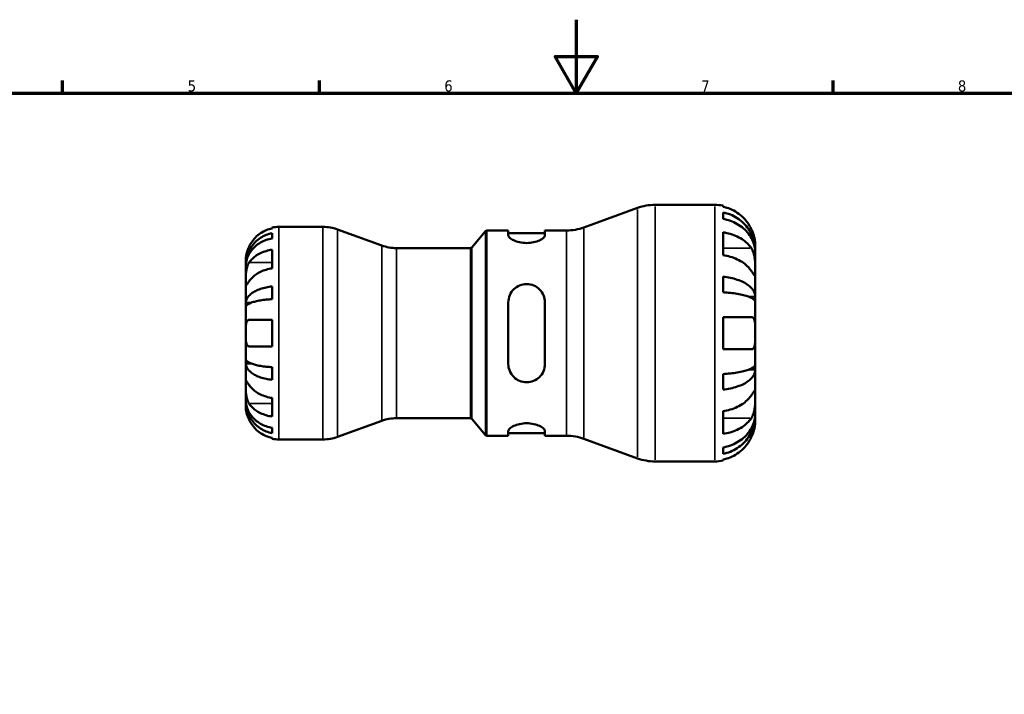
# Model space of a CAD drawing. Header units: millimetres. Extents: x 0 to 905, y -151 to 594.
# Tile 6 of 9: x 269 to 537, y 410 to 594. Entities that reach past the tile are written whole.
import ezdxf

# ---------------------------------------------------------------- set-up
doc = ezdxf.new("R2010")
doc.units = ezdxf.units.MM
for name, color, linetype, lineweight in [('Border (ANSI)', 7, 'Continuous', 70), ('Visible (ANSI)', 7, 'Continuous', 50), ('Visible Narrow (ANSI)', 7, 'Continuous', 35)]:
    doc.layers.add(name, color=color, linetype=linetype, lineweight=lineweight)
doc.styles.add('Note Text (ANSI)', font='tahoma.ttf')

# ---------------------------------------------------------------- blocks, each defined once
blk = doc.blocks.new('Borders Default Border')
at = {"layer": 'Border (ANSI)'}
for p, q in [((280.33, 574), (280.33, 577.45)), ((350.42, 574), (350.42, 577.45)), ((490.58, 574), (490.58, 577.45))]:
    blk.add_line(p, q, dxfattribs=at)
at = {"layer": 'Border (ANSI)', "flags": 128}
for points in [[(420.5, 594), (420.5, 574), (414.73, 584), (426.27, 584), (420.5, 574)], [(20, 20), (20, 574), (821, 574), (821, 20), (20, 20)]]:
    blk.add_lwpolyline(points, dxfattribs=at)
at = {"layer": 'Border (ANSI)', "color": 230, "true_color": 0xff0080, "char_height": 3.05, "attachment_point": 7, "style": 'Note Text (ANSI)'}
for s, insert in [('5', (314.48, 574.34)), ('6', (384.49, 574.34)), ('7', (454.6, 574.4)), ('8', (524.63, 574.33))]:
    blk.add_mtext(s, dxfattribs=dict(at, insert=insert))

msp = doc.modelspace()

# ---------------------------------------------------------------- linework, layer by layer
at = {"layer": 'Visible (ANSI)'}
for p, q in [((441.992, 543.488), (458.344, 543.488)), ((460.544, 543.266), (460.544, 542.986)), ((422.611, 537.332), (437.204, 542.644)), ((460.544, 541.43), (460.544, 539.666)), ((337.544, 537.081), (337.544, 537.306)), ((339.344, 537.488), (351.398, 537.488)), ((337.544, 534.34), (337.544, 535.773)), ((367.457, 532.388), (355.366, 536.789)), ((391.993, 531.867), (395.721, 536.31)), ((396.104, 536.488), (401.963, 536.488)), ((401.963, 536.488), (401.963, 535.198)), ((401.963, 535.788), (411.963, 535.788)), ((411.963, 536.488), (417.823, 536.488)), ((411.963, 535.198), (411.963, 536.488)), ((460.544, 535.993), (460.544, 529.771)), ((469.344, 530.955), (469.344, 532.488)), ((337.544, 526.161), (337.544, 531.252)), ((371.424, 531.688), (391.61, 531.688)), ((469.344, 530.955), (469.321, 530.955)), ((469.344, 530.343), (469.344, 530.955)), ((469.344, 525.459), (469.344, 530.343)), ((330.344, 527.201), (330.344, 528.488)), ((330.344, 526.711), (330.344, 527.201)), ((330.344, 527.201), (330.361, 527.201)), ((330.344, 522.63), (330.344, 526.711)), ((460.544, 523.898), (460.544, 519.637)), ((469.344, 518.407), (469.344, 525.459)), ((330.344, 516.729), (330.344, 522.63)), ((337.544, 517.763), (337.544, 521.223)), ((330.344, 515.547), (330.344, 516.729)), ((330.344, 516.729), (331.669, 516.729)), ((401.963, 516.888), (401.963, 500.088)), ((411.963, 500.088), (411.963, 516.888)), ((469.344, 518.407), (467.642, 518.407)), ((469.344, 516.928), (469.344, 518.407)), ((469.344, 508.488), (469.344, 516.928)), ((330.344, 508.488), (330.344, 515.547)), ((337.544, 504.888), (337.544, 512.088)), ((460.544, 512.888), (460.544, 504.088)), ((330.344, 501.43), (330.344, 508.488)), ((469.344, 500.048), (469.344, 508.488)), ((330.344, 500.247), (330.344, 501.43)), ((330.344, 494.346), (330.344, 500.247)), ((330.344, 500.247), (331.669, 500.247)), ((469.344, 498.57), (469.344, 500.048)), ((337.544, 495.754), (337.544, 499.213)), ((460.544, 497.339), (460.544, 493.078)), ((469.344, 498.57), (467.642, 498.57)), ((469.344, 491.518), (469.344, 498.57)), ((330.344, 490.265), (330.344, 494.346)), ((330.344, 489.775), (330.344, 490.265)), ((330.344, 488.488), (330.344, 489.775)), ((330.344, 489.775), (330.361, 489.775)), ((337.544, 485.725), (337.544, 490.816)), ((469.344, 486.634), (469.344, 491.518)), ((460.544, 487.205), (460.544, 480.983)), ((469.344, 486.021), (469.344, 486.634)), ((367.457, 484.589), (355.366, 480.188)), ((371.424, 485.288), (391.61, 485.288)), ((391.993, 485.11), (395.721, 480.667)), ((469.344, 486.021), (469.321, 486.021)), ((469.344, 484.488), (469.344, 486.021)), ((337.544, 481.203), (337.544, 482.636)), ((401.963, 481.778), (401.963, 480.488)), ((401.963, 481.188), (411.963, 481.188)), ((411.963, 480.488), (411.963, 481.778)), ((337.544, 479.67), (337.544, 479.896)), ((339.344, 479.488), (351.398, 479.488)), ((396.104, 480.488), (401.963, 480.488)), ((411.963, 480.488), (417.823, 480.488)), ((422.611, 479.644), (437.204, 474.332)), ((460.544, 477.311), (460.544, 475.546)), ((441.992, 473.488), (458.344, 473.488)), ((460.544, 473.99), (460.544, 473.71))]:
    msp.add_line(p, q, dxfattribs=at)
for centre, radius, start, end in [((441.992, 529.488), 14, 90, 110), ((458.344, 532.488), 11, 78.46304, 90), ((339.344, 528.488), 9, 90, 101.53696), ((351.398, 525.888), 11.6, 70, 90), ((417.823, 550.488), 14, 270, 290), ((396.104, 535.988), 0.5, 90, 140), ((371.424, 543.288), 11.6, 250, 270), ((391.61, 532.188), 0.5, 270, 320), ((371.424, 473.688), 11.6, 90, 110), ((391.61, 484.788), 0.5, 40, 90), ((339.344, 488.488), 9, 258.46304, 270), ((351.398, 491.088), 11.6, 270, 290), ((396.104, 480.988), 0.5, 220, 270), ((417.823, 466.488), 14, 70, 90), ((441.992, 487.488), 14, 250, 270), ((458.344, 484.488), 11, 270, 281.53696)]:
    msp.add_arc(centre, radius, start, end, dxfattribs=at)
for points, knots in [([(468.27, 536.888), (468.048, 537.361), (467.78, 537.839), (467.065, 538.916), (466.586, 539.493), (465.625, 540.46), (465.054, 540.939), (463.824, 541.765), (463.165, 542.112), (461.931, 542.625), (461.246, 542.842), (460.544, 542.986)], [5.41538123, 5.41538123, 5.41538123, 5.41538123, 5.56570892, 5.56570892, 5.77094777, 5.77094777, 5.97473795, 5.97473795, 6.17852813, 6.17852813, 6.37575318, 6.37575318, 6.37575318, 6.37575318]), ([(460.544, 541.43), (461.249, 541.291), (461.938, 541.08), (463.175, 540.583), (463.834, 540.248), (465.065, 539.451), (465.636, 538.989), (466.597, 538.057), (467.074, 537.502), (467.897, 536.306), (468.243, 535.666), (468.764, 534.446), (468.987, 533.754), (469.276, 532.339), (469.344, 531.616), (469.344, 530.955)], [0.2086894, 0.2086894, 0.2086894, 0.2086894, 0.4068191, 0.4068191, 0.6105047, 0.6105047, 0.8141903, 0.8141903, 1.0183563, 1.0183563, 1.2225224, 1.2225224, 1.4274572, 1.4274572, 1.6323921, 1.6323921, 1.6323921, 1.6323921]), ([(469.344, 530.343), (469.344, 530.931), (469.276, 531.574), (468.987, 532.833), (468.764, 533.45), (468.243, 534.536), (467.897, 535.105), (467.074, 536.169), (466.597, 536.664), (465.636, 537.493), (465.065, 537.904), (463.834, 538.614), (463.175, 538.912), (461.938, 539.354), (461.249, 539.541), (460.544, 539.666)], [4.9060074, 4.9060074, 4.9060074, 4.9060074, 5.1109422, 5.1109422, 5.3158771, 5.3158771, 5.5200431, 5.5200431, 5.7242091, 5.7242091, 5.9278948, 5.9278948, 6.1315804, 6.1315804, 6.32971, 6.32971, 6.32971, 6.32971]), ([(330.344, 527.201), (330.344, 527.742), (330.398, 528.334), (330.635, 529.491), (330.818, 530.058), (331.244, 531.056), (331.527, 531.58), (332.2, 532.559), (332.591, 533.013), (333.377, 533.775), (333.844, 534.153), (334.851, 534.806), (335.39, 535.08), (336.403, 535.486), (336.966, 535.659), (337.544, 535.773)], [4.0142509, 4.0142509, 4.0142509, 4.0142509, 4.1819549, 4.1819549, 4.3496588, 4.3496588, 4.5167189, 4.5167189, 4.6837789, 4.6837789, 4.8504333, 4.8504333, 5.0170876, 5.0170876, 5.1791816, 5.1791816, 5.1791816, 5.1791816]), ([(337.544, 537.081), (336.969, 536.962), (336.408, 536.785), (335.398, 536.365), (334.859, 536.081), (333.853, 535.405), (333.386, 535.013), (332.599, 534.223), (332.207, 533.75), (331.622, 532.868), (331.402, 532.476), (331.219, 532.088)], [0.17075309, 0.17075309, 0.17075309, 0.17075309, 0.33215152, 0.33215152, 0.49888818, 0.49888818, 0.66562485, 0.66562485, 0.83351137, 0.83351137, 0.95687373, 0.95687373, 0.95687373, 0.95687373]), ([(411.963, 535.198), (411.963, 534.995), (411.831, 534.753), (411.303, 534.256), (410.906, 534.004), (410.015, 533.594), (409.469, 533.405), (408.259, 533.144), (407.594, 533.074), (406.32, 533.074), (405.642, 533.147), (404.412, 533.418), (403.86, 533.613), (402.982, 534.027), (402.6, 534.275), (402.091, 534.762), (401.963, 534.999), (401.963, 535.198)], [0.7639509, 0.7639509, 0.7639509, 0.7639509, 0.9672724, 0.9672724, 1.170594, 1.170594, 1.3597078, 1.3597078, 1.5488216, 1.5488216, 1.7420002, 1.7420002, 1.9351787, 1.9351787, 2.1344591, 2.1344591, 2.3337395, 2.3337395, 2.3337395, 2.3337395]), ([(460.544, 535.993), (461.246, 535.891), (461.931, 535.738), (463.165, 535.375), (463.824, 535.129), (465.054, 534.545), (465.625, 534.207), (466.586, 533.523), (467.065, 533.115), (467.78, 532.354), (468.048, 532.015), (468.27, 531.681)], [0.20869846, 0.20869846, 0.20869846, 0.20869846, 0.40592351, 0.40592351, 0.60971369, 0.60971369, 0.81350387, 0.81350387, 1.01874272, 1.01874272, 1.1690704, 1.1690704, 1.1690704, 1.1690704]), ([(469.344, 532.488), (469.344, 532.488), (469.344, 532.526), (469.342, 532.683), (469.339, 532.807), (469.314, 533.23), (469.28, 533.586), (469.152, 534.313), (469.079, 534.641), (468.911, 535.246), (468.827, 535.51), (468.633, 536.052), (468.522, 536.328), (468.359, 536.697), (468.315, 536.793), (468.27, 536.888)], [-3.05421248, -3.05421248, -3.05421248, -3.05421248, -2.95408771, -2.95408771, -2.8458866, -2.8458866, -2.67373278, -2.67373278, -2.55359201, -2.55359201, -2.46484824, -2.46484824, -2.37395921, -2.37395921, -2.34193516, -2.34193516, -2.34193516, -2.34193516]), ([(331.219, 532.088), (331.218, 532.084), (331.216, 532.081), (331.125, 531.888), (331.042, 531.697), (330.899, 531.336), (330.837, 531.167), (330.712, 530.795), (330.653, 530.595), (330.514, 530.065), (330.455, 529.756), (330.373, 529.182), (330.357, 528.936), (330.342, 528.583), (330.344, 528.488), (330.344, 528.488)], [-0.58332629, -0.58332629, -0.58332629, -0.58332629, -0.58206847, -0.58206847, -0.51861604, -0.51861604, -0.4628074, -0.4628074, -0.39473272, -0.39473272, -0.27692423, -0.27692423, -0.14288351, -0.14288351, 0, 0, 0, 0]), ([(337.544, 534.34), (336.966, 534.238), (336.403, 534.085), (335.39, 533.723), (334.851, 533.479), (333.844, 532.899), (333.377, 532.562), (332.591, 531.884), (332.2, 531.479), (331.527, 530.609), (331.244, 530.142), (330.818, 529.254), (330.635, 528.75), (330.398, 527.719), (330.344, 527.193), (330.344, 526.711)], [0.1707461, 0.1707461, 0.1707461, 0.1707461, 0.33284, 0.33284, 0.4994944, 0.4994944, 0.6661487, 0.6661487, 0.8332087, 0.8332087, 1.0002688, 1.0002688, 1.1679728, 1.1679728, 1.3356767, 1.3356767, 1.3356767, 1.3356767]), ([(331.219, 527.721), (331.402, 527.996), (331.622, 528.273), (332.207, 528.897), (332.599, 529.231), (333.386, 529.79), (333.853, 530.067), (334.859, 530.545), (335.398, 530.746), (336.408, 531.043), (336.969, 531.168), (337.544, 531.252)], [4.42788405, 4.42788405, 4.42788405, 4.42788405, 4.5512464, 4.5512464, 4.71913293, 4.71913293, 4.88586959, 4.88586959, 5.05260626, 5.05260626, 5.21400469, 5.21400469, 5.21400469, 5.21400469]), ([(468.27, 525.459), (468.048, 525.793), (467.78, 526.131), (467.065, 526.892), (466.586, 527.301), (465.625, 527.984), (465.054, 528.323), (463.824, 528.907), (463.165, 529.152), (461.931, 529.515), (461.246, 529.669), (460.544, 529.771)], [5.41538594, 5.41538594, 5.41538594, 5.41538594, 5.56571362, 5.56571362, 5.77095247, 5.77095247, 5.97474265, 5.97474265, 6.17853283, 6.17853283, 6.37575788, 6.37575788, 6.37575788, 6.37575788]), ([(468.27, 531.681), (468.344, 531.571), (468.414, 531.454), (468.599, 531.112), (468.705, 530.874), (468.896, 530.352), (468.978, 530.07), (469.141, 529.362), (469.207, 528.933), (469.307, 527.949), (469.327, 527.406), (469.346, 526.359), (469.344, 525.87), (469.344, 525.459)], [-0.70897489, -0.70897489, -0.70897489, -0.70897489, -0.65724363, -0.65724363, -0.56606853, -0.56606853, -0.47146198, -0.47146198, -0.34014371, -0.34014371, -0.17449886, -0.17449886, 0, 0, 0, 0]), ([(330.344, 522.63), (330.344, 522.814), (330.343, 523.016), (330.345, 523.467), (330.347, 523.717), (330.362, 524.345), (330.38, 524.731), (330.456, 525.484), (330.511, 525.845), (330.649, 526.431), (330.717, 526.66), (330.874, 527.085), (330.962, 527.279), (331.11, 527.55), (331.164, 527.638), (331.219, 527.721)], [0, 0, 0, 0, 0.07774953, 0.07774953, 0.16081914, 0.16081914, 0.27783798, 0.27783798, 0.3882896, 0.3882896, 0.46542959, 0.46542959, 0.54035429, 0.54035429, 0.57953204, 0.57953204, 0.57953204, 0.57953204]), ([(337.544, 526.161), (336.966, 526.076), (336.401, 525.95), (335.388, 525.651), (334.847, 525.449), (333.839, 524.969), (333.372, 524.69), (332.587, 524.13), (332.197, 523.796), (331.617, 523.176), (331.4, 522.901), (331.219, 522.63)], [0.1707715, 0.1707715, 0.1707715, 0.1707715, 0.33310322, 0.33310322, 0.50032131, 0.50032131, 0.6675394, 0.6675394, 0.83495179, 0.83495179, 0.95687108, 0.95687108, 0.95687108, 0.95687108]), ([(460.544, 523.898), (461.249, 523.825), (461.938, 523.715), (463.175, 523.454), (463.834, 523.278), (465.065, 522.86), (465.636, 522.618), (466.597, 522.13), (467.074, 521.839), (467.897, 521.212), (468.243, 520.876), (468.764, 520.237), (468.987, 519.874), (469.276, 519.132), (469.344, 518.753), (469.344, 518.407)], [0.2086894, 0.2086894, 0.2086894, 0.2086894, 0.4068191, 0.4068191, 0.6105047, 0.6105047, 0.8141903, 0.8141903, 1.0183563, 1.0183563, 1.2225224, 1.2225224, 1.4274572, 1.4274572, 1.6323921, 1.6323921, 1.6323921, 1.6323921]), ([(469.344, 525.459), (469.344, 525.236), (469.344, 525.037), (469.342, 524.685), (469.34, 524.536), (469.321, 524.264), (469.3, 524.179), (469.207, 524.163), (469.139, 524.223), (468.972, 524.431), (468.889, 524.545), (468.698, 524.822), (468.59, 524.981), (468.408, 525.253), (468.34, 525.354), (468.27, 525.459)], [0, 0, 0, 0, 0.09459356, 0.09459356, 0.19565706, 0.19565706, 0.33860941, 0.33860941, 0.4734345, 0.4734345, 0.56761186, 0.56761186, 0.65912852, 0.65912852, 0.70839531, 0.70839531, 0.70839531, 0.70839531]), ([(331.219, 522.63), (331.16, 522.542), (331.104, 522.457), (330.953, 522.232), (330.866, 522.103), (330.71, 521.878), (330.643, 521.784), (330.509, 521.618), (330.455, 521.571), (330.374, 521.584), (330.357, 521.675), (330.342, 522.028), (330.344, 522.294), (330.344, 522.63)], [-0.58004807, -0.58004807, -0.58004807, -0.58004807, -0.5384523, -0.5384523, -0.46383793, -0.46383793, -0.3862639, -0.3862639, -0.27840269, -0.27840269, -0.14277912, -0.14277912, 0, 0, 0, 0]), ([(330.344, 516.729), (330.344, 517.013), (330.398, 517.322), (330.635, 517.929), (330.817, 518.225), (331.242, 518.748), (331.524, 519.023), (332.197, 519.535), (332.587, 519.773), (333.372, 520.173), (333.84, 520.372), (334.847, 520.715), (335.387, 520.859), (336.4, 521.072), (336.965, 521.163), (337.544, 521.223)], [4.0142513, 4.0142513, 4.0142513, 4.0142513, 4.1817861, 4.1817861, 4.3493209, 4.3493209, 4.5162129, 4.5162129, 4.683105, 4.683105, 4.8499282, 4.8499282, 5.0167515, 5.0167515, 5.1791755, 5.1791755, 5.1791755, 5.1791755]), ([(401.963, 516.888), (401.963, 517.535), (402.096, 518.216), (402.624, 519.463), (403.021, 520.029), (403.912, 520.894), (404.458, 521.264), (405.668, 521.762), (406.333, 521.888), (406.963, 521.888), (407.607, 521.888), (408.285, 521.756), (409.515, 521.24), (410.067, 520.856), (410.945, 519.978), (411.327, 519.419), (411.836, 518.191), (411.963, 517.522), (411.963, 516.888)], [-0.7848707, -0.7848707, -0.7848707, -0.7848707, -0.5815492, -0.5815492, -0.3782276, -0.3782276, -0.1891138, -0.1891138, 0, 0, 0, 0.1931786, 0.1931786, 0.3863571, 0.3863571, 0.5856375, 0.5856375, 0.7849179, 0.7849179, 0.7849179, 0.7849179]), ([(469.344, 516.928), (469.344, 517.099), (469.276, 517.286), (468.987, 517.652), (468.764, 517.831), (468.243, 518.147), (467.897, 518.312), (467.074, 518.622), (466.597, 518.765), (465.636, 519.006), (465.065, 519.126), (463.834, 519.332), (463.175, 519.418), (461.938, 519.547), (461.249, 519.601), (460.544, 519.637)], [4.9060074, 4.9060074, 4.9060074, 4.9060074, 5.1109422, 5.1109422, 5.3158771, 5.3158771, 5.5200431, 5.5200431, 5.7242091, 5.7242091, 5.9278948, 5.9278948, 6.1315804, 6.1315804, 6.32971, 6.32971, 6.32971, 6.32971]), ([(337.544, 517.763), (336.965, 517.734), (336.4, 517.689), (335.387, 517.584), (334.847, 517.513), (333.84, 517.344), (333.372, 517.246), (332.587, 517.048), (332.197, 516.931), (331.524, 516.678), (331.242, 516.543), (330.817, 516.285), (330.635, 516.138), (330.398, 515.839), (330.344, 515.686), (330.344, 515.547)], [0.1707525, 0.1707525, 0.1707525, 0.1707525, 0.3331765, 0.3331765, 0.4999998, 0.4999998, 0.6668231, 0.6668231, 0.8337151, 0.8337151, 1.0006071, 1.0006071, 1.1681419, 1.1681419, 1.3356767, 1.3356767, 1.3356767, 1.3356767]), ([(330.344, 508.488), (330.344, 508.768), (330.343, 509.048), (330.345, 509.616), (330.348, 509.901), (330.37, 510.579), (330.399, 510.942), (330.506, 511.444), (330.566, 511.614), (330.704, 511.846), (330.773, 511.922), (330.933, 512.035), (331.023, 512.069), (331.154, 512.086), (331.186, 512.088), (331.219, 512.088)], [-2.49913258, -2.49913258, -2.49913258, -2.49913258, -2.41505436, -2.41505436, -2.32384732, -2.32384732, -2.1841143, -2.1841143, -2.08674766, -2.08674766, -2.01440674, -2.01440674, -1.93994266, -1.93994266, -1.91637503, -1.91637503, -1.91637503, -1.91637503]), ([(331.219, 512.088), (331.402, 512.088), (331.622, 512.088), (332.207, 512.088), (332.599, 512.088), (333.386, 512.088), (333.853, 512.088), (334.859, 512.088), (335.398, 512.088), (336.408, 512.088), (336.969, 512.088), (337.544, 512.088)], [4.42788405, 4.42788405, 4.42788405, 4.42788405, 4.5512464, 4.5512464, 4.71913293, 4.71913293, 4.88586959, 4.88586959, 5.05260626, 5.05260626, 5.21400469, 5.21400469, 5.21400469, 5.21400469]), ([(460.544, 512.888), (461.246, 512.888), (461.931, 512.888), (463.165, 512.888), (463.824, 512.888), (465.054, 512.888), (465.625, 512.888), (466.586, 512.888), (467.065, 512.888), (467.78, 512.888), (468.048, 512.888), (468.27, 512.888)], [0.20869846, 0.20869846, 0.20869846, 0.20869846, 0.40592351, 0.40592351, 0.60971369, 0.60971369, 0.81350387, 0.81350387, 1.01874272, 1.01874272, 1.1690704, 1.1690704, 1.1690704, 1.1690704]), ([(468.27, 512.888), (468.353, 512.888), (468.431, 512.878), (468.615, 512.825), (468.715, 512.768), (468.898, 512.598), (468.978, 512.481), (469.141, 512.126), (469.207, 511.861), (469.307, 511.151), (469.327, 510.688), (469.346, 509.645), (469.344, 509.069), (469.344, 508.488)], [-0.70472633, -0.70472633, -0.70472633, -0.70472633, -0.64778374, -0.64778374, -0.56216856, -0.56216856, -0.47065316, -0.47065316, -0.33884969, -0.33884969, -0.17426337, -0.17426337, 0, 0, 0, 0]), ([(331.219, 504.888), (331.152, 504.888), (331.088, 504.897), (330.938, 504.94), (330.858, 504.986), (330.709, 505.123), (330.643, 505.219), (330.509, 505.509), (330.455, 505.727), (330.373, 506.309), (330.357, 506.688), (330.342, 507.542), (330.344, 508.013), (330.344, 508.488)], [-0.57647647, -0.57647647, -0.57647647, -0.57647647, -0.52968676, -0.52968676, -0.46054026, -0.46054026, -0.38562403, -0.38562403, -0.27730827, -0.27730827, -0.14258086, -0.14258086, 0, 0, 0, 0]), ([(469.344, 508.488), (469.344, 508.154), (469.344, 507.822), (469.342, 507.145), (469.339, 506.806), (469.314, 505.977), (469.28, 505.526), (469.152, 504.899), (469.079, 504.686), (468.911, 504.396), (468.827, 504.3), (468.633, 504.159), (468.522, 504.115), (468.359, 504.091), (468.315, 504.088), (468.27, 504.088)], [-3.05421248, -3.05421248, -3.05421248, -3.05421248, -2.95408771, -2.95408771, -2.8458866, -2.8458866, -2.67373278, -2.67373278, -2.55359201, -2.55359201, -2.46484824, -2.46484824, -2.37395921, -2.37395921, -2.34193516, -2.34193516, -2.34193516, -2.34193516]), ([(337.544, 504.888), (336.966, 504.888), (336.401, 504.888), (335.388, 504.888), (334.847, 504.888), (333.839, 504.888), (333.372, 504.888), (332.587, 504.888), (332.197, 504.888), (331.617, 504.888), (331.4, 504.888), (331.219, 504.888)], [0.1707715, 0.1707715, 0.1707715, 0.1707715, 0.33310322, 0.33310322, 0.50032131, 0.50032131, 0.6675394, 0.6675394, 0.83495179, 0.83495179, 0.95687108, 0.95687108, 0.95687108, 0.95687108]), ([(468.27, 504.088), (468.048, 504.088), (467.78, 504.088), (467.065, 504.088), (466.586, 504.088), (465.625, 504.088), (465.054, 504.088), (463.824, 504.088), (463.165, 504.088), (461.931, 504.088), (461.246, 504.088), (460.544, 504.088)], [5.41538575, 5.41538575, 5.41538575, 5.41538575, 5.56571343, 5.56571343, 5.77095228, 5.77095228, 5.97474246, 5.97474246, 6.17853264, 6.17853264, 6.37575769, 6.37575769, 6.37575769, 6.37575769]), ([(330.344, 501.43), (330.344, 501.29), (330.398, 501.137), (330.635, 500.837), (330.818, 500.691), (331.244, 500.433), (331.527, 500.297), (332.2, 500.044), (332.591, 499.927), (333.377, 499.73), (333.844, 499.632), (334.851, 499.463), (335.39, 499.392), (336.403, 499.287), (336.966, 499.243), (337.544, 499.213)], [4.0142509, 4.0142509, 4.0142509, 4.0142509, 4.1819549, 4.1819549, 4.3496588, 4.3496588, 4.5167189, 4.5167189, 4.6837789, 4.6837789, 4.8504333, 4.8504333, 5.0170876, 5.0170876, 5.1791816, 5.1791816, 5.1791816, 5.1791816]), ([(337.544, 495.754), (336.966, 495.814), (336.403, 495.904), (335.39, 496.117), (334.851, 496.261), (333.844, 496.603), (333.377, 496.801), (332.591, 497.2), (332.2, 497.439), (331.527, 497.951), (331.244, 498.226), (330.818, 498.75), (330.635, 499.047), (330.398, 499.654), (330.344, 499.963), (330.344, 500.247)], [0.1707461, 0.1707461, 0.1707461, 0.1707461, 0.33284, 0.33284, 0.4994944, 0.4994944, 0.6661487, 0.6661487, 0.8332087, 0.8332087, 1.0002688, 1.0002688, 1.1679728, 1.1679728, 1.3356767, 1.3356767, 1.3356767, 1.3356767]), ([(411.963, 500.088), (411.963, 499.442), (411.831, 498.76), (411.303, 497.513), (410.906, 496.947), (410.015, 496.082), (409.469, 495.712), (408.259, 495.215), (407.594, 495.088), (406.32, 495.088), (405.642, 495.22), (404.412, 495.737), (403.86, 496.121), (402.982, 496.998), (402.6, 497.558), (402.091, 498.786), (401.963, 499.455), (401.963, 500.088)], [0.7639509, 0.7639509, 0.7639509, 0.7639509, 0.9672724, 0.9672724, 1.170594, 1.170594, 1.3597078, 1.3597078, 1.5488216, 1.5488216, 1.7420002, 1.7420002, 1.9351787, 1.9351787, 2.1344591, 2.1344591, 2.3337395, 2.3337395, 2.3337395, 2.3337395]), ([(460.544, 497.339), (461.249, 497.375), (461.938, 497.429), (463.175, 497.558), (463.834, 497.645), (465.065, 497.851), (465.636, 497.97), (466.597, 498.211), (467.074, 498.355), (467.897, 498.664), (468.243, 498.83), (468.764, 499.145), (468.987, 499.324), (469.276, 499.69), (469.344, 499.877), (469.344, 500.048)], [0.2086894, 0.2086894, 0.2086894, 0.2086894, 0.4068191, 0.4068191, 0.6105047, 0.6105047, 0.8141903, 0.8141903, 1.0183563, 1.0183563, 1.2225224, 1.2225224, 1.4274572, 1.4274572, 1.6323921, 1.6323921, 1.6323921, 1.6323921]), ([(469.344, 498.57), (469.344, 498.223), (469.276, 497.844), (468.987, 497.103), (468.764, 496.74), (468.243, 496.1), (467.897, 495.764), (467.074, 495.138), (466.597, 494.847), (465.636, 494.358), (465.065, 494.116), (463.834, 493.698), (463.175, 493.522), (461.938, 493.262), (461.249, 493.152), (460.544, 493.078)], [4.9060074, 4.9060074, 4.9060074, 4.9060074, 5.1109422, 5.1109422, 5.3158771, 5.3158771, 5.5200431, 5.5200431, 5.7242091, 5.7242091, 5.9278948, 5.9278948, 6.1315804, 6.1315804, 6.32971, 6.32971, 6.32971, 6.32971]), ([(331.219, 489.255), (331.16, 489.344), (331.104, 489.438), (330.953, 489.715), (330.866, 489.91), (330.71, 490.337), (330.643, 490.568), (330.509, 491.148), (330.455, 491.501), (330.374, 492.308), (330.357, 492.753), (330.342, 493.61), (330.344, 494.01), (330.344, 494.346)], [-0.58004807, -0.58004807, -0.58004807, -0.58004807, -0.5384523, -0.5384523, -0.46383793, -0.46383793, -0.3862639, -0.3862639, -0.27840269, -0.27840269, -0.14277912, -0.14277912, 0, 0, 0, 0]), ([(330.344, 494.346), (330.344, 494.529), (330.343, 494.692), (330.345, 494.981), (330.347, 495.103), (330.362, 495.325), (330.38, 495.394), (330.456, 495.406), (330.511, 495.356), (330.649, 495.184), (330.717, 495.089), (330.874, 494.862), (330.962, 494.731), (331.11, 494.51), (331.164, 494.429), (331.219, 494.346)], [0, 0, 0, 0, 0.07774953, 0.07774953, 0.16081914, 0.16081914, 0.27783798, 0.27783798, 0.3882896, 0.3882896, 0.46542959, 0.46542959, 0.54035429, 0.54035429, 0.57953204, 0.57953204, 0.57953204, 0.57953204]), ([(331.219, 494.346), (331.4, 494.075), (331.617, 493.8), (332.197, 493.18), (332.587, 492.847), (333.372, 492.286), (333.839, 492.008), (334.847, 491.528), (335.388, 491.326), (336.401, 491.026), (336.966, 490.9), (337.544, 490.816)], [4.42789013, 4.42789013, 4.42789013, 4.42789013, 4.54980941, 4.54980941, 4.7172218, 4.7172218, 4.88443989, 4.88443989, 5.05165798, 5.05165798, 5.21398971, 5.21398971, 5.21398971, 5.21398971]), ([(468.27, 491.518), (468.344, 491.628), (468.414, 491.733), (468.599, 492.009), (468.705, 492.166), (468.896, 492.441), (468.978, 492.554), (469.141, 492.755), (469.207, 492.813), (469.307, 492.797), (469.327, 492.685), (469.346, 492.254), (469.344, 491.929), (469.344, 491.518)], [-0.70897489, -0.70897489, -0.70897489, -0.70897489, -0.65724363, -0.65724363, -0.56606853, -0.56606853, -0.47146198, -0.47146198, -0.34014371, -0.34014371, -0.17449886, -0.17449886, 0, 0, 0, 0]), ([(330.344, 490.265), (330.344, 489.784), (330.398, 489.258), (330.635, 488.229), (330.817, 487.725), (331.242, 486.837), (331.524, 486.371), (332.197, 485.501), (332.587, 485.097), (333.372, 484.418), (333.84, 484.081), (334.847, 483.499), (335.387, 483.255), (336.4, 482.892), (336.965, 482.738), (337.544, 482.636)], [4.0142513, 4.0142513, 4.0142513, 4.0142513, 4.1817861, 4.1817861, 4.3493209, 4.3493209, 4.5162129, 4.5162129, 4.683105, 4.683105, 4.8499282, 4.8499282, 5.0167515, 5.0167515, 5.1791755, 5.1791755, 5.1791755, 5.1791755]), ([(337.544, 481.203), (336.966, 481.318), (336.403, 481.49), (335.39, 481.896), (334.851, 482.171), (333.844, 482.823), (333.377, 483.201), (332.591, 483.963), (332.2, 484.418), (331.527, 485.396), (331.244, 485.92), (330.818, 486.918), (330.635, 487.485), (330.398, 488.643), (330.344, 489.234), (330.344, 489.775)], [0.1707461, 0.1707461, 0.1707461, 0.1707461, 0.33284, 0.33284, 0.4994944, 0.4994944, 0.6661487, 0.6661487, 0.8332087, 0.8332087, 1.0002688, 1.0002688, 1.1679728, 1.1679728, 1.3356767, 1.3356767, 1.3356767, 1.3356767]), ([(337.544, 485.725), (336.969, 485.808), (336.408, 485.934), (335.398, 486.231), (334.859, 486.432), (333.853, 486.909), (333.386, 487.186), (332.599, 487.746), (332.207, 488.08), (331.622, 488.703), (331.402, 488.981), (331.219, 489.255)], [0.17075309, 0.17075309, 0.17075309, 0.17075309, 0.33215152, 0.33215152, 0.49888818, 0.49888818, 0.66562485, 0.66562485, 0.83351137, 0.83351137, 0.95687373, 0.95687373, 0.95687373, 0.95687373]), ([(460.544, 487.205), (461.246, 487.308), (461.931, 487.461), (463.165, 487.824), (463.824, 488.07), (465.054, 488.654), (465.625, 488.992), (466.586, 489.676), (467.065, 490.084), (467.78, 490.845), (468.048, 491.184), (468.27, 491.518)], [0.20869846, 0.20869846, 0.20869846, 0.20869846, 0.40592351, 0.40592351, 0.60971369, 0.60971369, 0.81350387, 0.81350387, 1.01874272, 1.01874272, 1.1690704, 1.1690704, 1.1690704, 1.1690704]), ([(469.344, 491.518), (469.344, 491.295), (469.344, 491.048), (469.342, 490.5), (469.34, 490.196), (469.321, 489.431), (469.3, 488.96), (469.207, 488.04), (469.139, 487.599), (468.972, 486.884), (468.889, 486.604), (468.698, 486.084), (468.59, 485.846), (468.408, 485.511), (468.34, 485.4), (468.27, 485.295)], [0, 0, 0, 0, 0.09459356, 0.09459356, 0.19565706, 0.19565706, 0.33860941, 0.33860941, 0.4734345, 0.4734345, 0.56761186, 0.56761186, 0.65912852, 0.65912852, 0.70839531, 0.70839531, 0.70839531, 0.70839531]), ([(330.344, 488.488), (330.344, 488.488), (330.343, 488.455), (330.345, 488.32), (330.348, 488.213), (330.37, 487.855), (330.399, 487.562), (330.506, 486.968), (330.566, 486.7), (330.704, 486.208), (330.773, 485.992), (330.933, 485.549), (331.023, 485.323), (331.154, 485.029), (331.186, 484.958), (331.219, 484.888)], [-2.49913258, -2.49913258, -2.49913258, -2.49913258, -2.41505436, -2.41505436, -2.32384732, -2.32384732, -2.1841143, -2.1841143, -2.08674766, -2.08674766, -2.01440674, -2.01440674, -1.93994266, -1.93994266, -1.91637503, -1.91637503, -1.91637503, -1.91637503]), ([(460.544, 477.311), (461.249, 477.435), (461.938, 477.622), (463.175, 478.065), (463.834, 478.363), (465.065, 479.072), (465.636, 479.484), (466.597, 480.313), (467.074, 480.807), (467.897, 481.871), (468.243, 482.441), (468.764, 483.527), (468.987, 484.143), (469.276, 485.402), (469.344, 486.045), (469.344, 486.634)], [0.2086894, 0.2086894, 0.2086894, 0.2086894, 0.4068191, 0.4068191, 0.6105047, 0.6105047, 0.8141903, 0.8141903, 1.0183563, 1.0183563, 1.2225224, 1.2225224, 1.4274572, 1.4274572, 1.6323921, 1.6323921, 1.6323921, 1.6323921]), ([(331.219, 484.888), (331.402, 484.501), (331.622, 484.108), (332.207, 483.226), (332.599, 482.754), (333.386, 481.963), (333.853, 481.571), (334.859, 480.896), (335.398, 480.612), (336.408, 480.192), (336.969, 480.014), (337.544, 479.896)], [4.42788405, 4.42788405, 4.42788405, 4.42788405, 4.5512464, 4.5512464, 4.71913293, 4.71913293, 4.88586959, 4.88586959, 5.05260626, 5.05260626, 5.21400469, 5.21400469, 5.21400469, 5.21400469]), ([(401.963, 481.778), (401.963, 481.981), (402.096, 482.224), (402.624, 482.72), (403.021, 482.973), (403.912, 483.382), (404.458, 483.571), (405.668, 483.833), (406.333, 483.903), (406.963, 483.903), (407.607, 483.903), (408.285, 483.83), (409.515, 483.559), (410.067, 483.363), (410.945, 482.95), (411.327, 482.701), (411.836, 482.215), (411.963, 481.977), (411.963, 481.778)], [-0.7848707, -0.7848707, -0.7848707, -0.7848707, -0.5815492, -0.5815492, -0.3782276, -0.3782276, -0.1891138, -0.1891138, 0, 0, 0, 0.1931786, 0.1931786, 0.3863571, 0.3863571, 0.5856375, 0.5856375, 0.7849179, 0.7849179, 0.7849179, 0.7849179]), ([(469.344, 486.021), (469.344, 485.36), (469.276, 484.638), (468.987, 483.223), (468.764, 482.53), (468.243, 481.31), (467.897, 480.67), (467.074, 479.474), (466.597, 478.919), (465.636, 477.988), (465.065, 477.525), (463.834, 476.728), (463.175, 476.393), (461.938, 475.896), (461.249, 475.686), (460.544, 475.546)], [4.9060074, 4.9060074, 4.9060074, 4.9060074, 5.1109422, 5.1109422, 5.3158771, 5.3158771, 5.5200431, 5.5200431, 5.7242091, 5.7242091, 5.9278948, 5.9278948, 6.1315804, 6.1315804, 6.32971, 6.32971, 6.32971, 6.32971]), ([(468.27, 485.295), (468.048, 484.961), (467.78, 484.623), (467.065, 483.861), (466.586, 483.453), (465.625, 482.77), (465.054, 482.431), (463.824, 481.847), (463.165, 481.602), (461.931, 481.239), (461.246, 481.085), (460.544, 480.983)], [5.41538123, 5.41538123, 5.41538123, 5.41538123, 5.56570892, 5.56570892, 5.77094777, 5.77094777, 5.97473795, 5.97473795, 6.17852813, 6.17852813, 6.37575318, 6.37575318, 6.37575318, 6.37575318]), ([(468.27, 480.088), (468.353, 480.262), (468.431, 480.438), (468.615, 480.88), (468.715, 481.145), (468.898, 481.687), (468.978, 481.96), (469.141, 482.6), (469.207, 482.948), (469.307, 483.634), (469.327, 483.938), (469.346, 484.373), (469.344, 484.488), (469.344, 484.488)], [-0.70472633, -0.70472633, -0.70472633, -0.70472633, -0.64778374, -0.64778374, -0.56216856, -0.56216856, -0.47065316, -0.47065316, -0.33884969, -0.33884969, -0.17426337, -0.17426337, 0, 0, 0, 0]), ([(460.544, 473.99), (461.246, 474.134), (461.931, 474.351), (463.165, 474.865), (463.824, 475.212), (465.054, 476.038), (465.625, 476.517), (466.586, 477.483), (467.065, 478.061), (467.78, 479.137), (468.048, 479.616), (468.27, 480.088)], [0.20869846, 0.20869846, 0.20869846, 0.20869846, 0.40592351, 0.40592351, 0.60971369, 0.60971369, 0.81350387, 0.81350387, 1.01874272, 1.01874272, 1.1690704, 1.1690704, 1.1690704, 1.1690704])]:
    msp.add_open_spline(points, degree=3, knots=knots, dxfattribs=at)
at = {"layer": 'Visible Narrow (ANSI)'}
for p, q in [((441.992, 543.057), (441.992, 473.919)), ((458.344, 473.919), (458.344, 543.057)), ((437.204, 474.753), (437.204, 542.223)), ((339.344, 479.845), (339.344, 537.131)), ((351.398, 479.845), (351.398, 537.131)), ((355.366, 536.44), (355.366, 480.536)), ((395.721, 481.009), (395.721, 535.967)), ((396.104, 536.143), (396.104, 480.833)), ((417.823, 480.833), (417.823, 536.143)), ((422.611, 536.977), (422.611, 479.999)), ((367.457, 484.883), (367.457, 532.094)), ((371.424, 531.403), (371.424, 485.574)), ((391.61, 485.574), (391.61, 531.403)), ((391.993, 531.579), (391.993, 485.397)), ((467.884, 531.681), (460.93, 531.681)), ((331.536, 527.721), (337.227, 527.721)), ((331.536, 489.255), (337.227, 489.255)), ((467.884, 485.295), (460.93, 485.295))]:
    msp.add_line(p, q, dxfattribs=at)

# ---------------------------------------------------------------- block references
msp.add_blockref('Borders Default Border', (0, 0))

doc.saveas('drawing.dxf')
